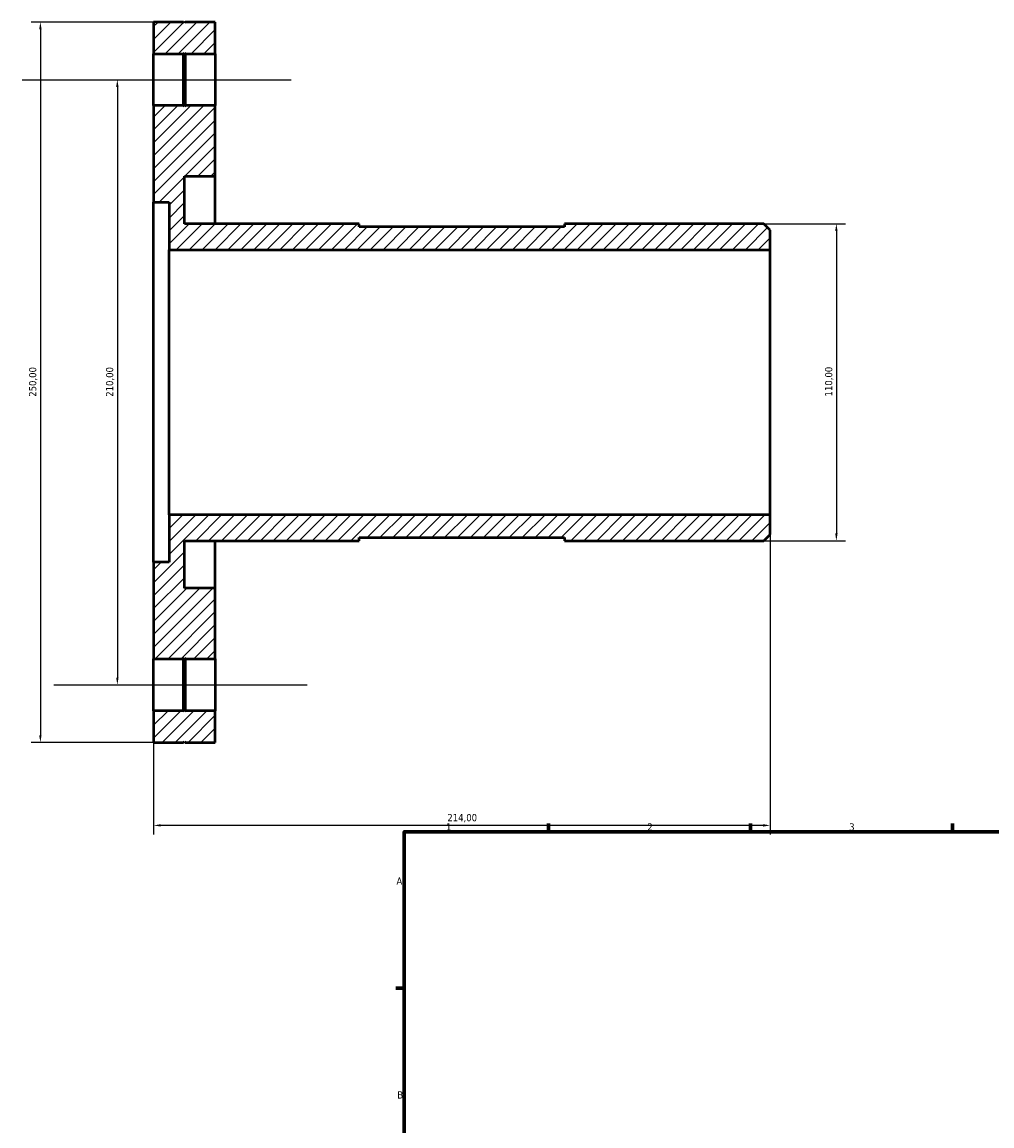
# Model space of a CAD drawing. Header units: millimetres. Extents: x -113 to 936, y -140 to 872.
# Tile 2 of 4: x -113 to 224, y 472 to 855. Entities that reach past the tile are written whole.
import ezdxf

# ---------------------------------------------------------------- set-up
doc = ezdxf.new("R2010")
doc.units = ezdxf.units.MM
doc.linetypes.add('CHAIN', pattern=[0.7087, 0.4724, -0.0591, 0.1181, -0.0591])
for name, color, linetype, lineweight in [('Border (ISO)', 7, 'Continuous', 70), ('Centerline (ISO)', 7, 'Continuous', 25), ('Dimension (ISO)', 7, 'Continuous', 25), ('Hatch (ISO)', 7, 'Continuous', 18), ('Visible (ISO)', 7, 'Continuous', 50)]:
    doc.layers.add(name, color=color, linetype=linetype, lineweight=lineweight)
doc.styles.add('Note Text (ISO)', font='tahoma.ttf')
doc.dimstyles.new('Default (ISO)', dxfattribs={"dimtxt": 2.5, "dimasz": 2.5, "dimexe": 3.175, "dimexo": 0, "dimgap": 0.762, "dimtad": 1, "dimrnd": 1e-08, "dimzin": 0, "dimtxsty": 'Note Text (ISO)', "dimcen": 0.09, "dimdle": 10, "dimclrd": 256, "dimclre": 256, "dimclrt": 256, "dimazin": 0, "dimtfac": 1.40208, "dimtmove": 0, "dimatfit": 3, "dimfxl": 1, "dimtolj": 1, "dimtzin": 0, "dimlwd": -1, "dimlwe": -1, "dimarcsym": 0})

# ---------------------------------------------------------------- blocks, each defined once
blk = doc.blocks.new('Borders Default Border')
at = {"layer": 'Border (ISO)'}
for p, q in [((70.08, 574), (70.08, 576.9)), ((140.17, 574), (140.17, 576.9)), ((210.25, 574), (210.25, 576.9)), ((20, 519.75), (17.1, 519.75))]:
    blk.add_line(p, q, dxfattribs=at)
at = {"layer": 'Border (ISO)', "flags": 128}
blk.add_lwpolyline([(20, 20), (20, 574), (821, 574), (821, 20), (20, 20)], dxfattribs=at)
at = {"layer": 'Border (ISO)', "color": 232, "true_color": 0xca0064, "char_height": 2.5, "attachment_point": 7, "style": 'Note Text (ISO)'}
for s, insert in [('1', (34.48, 574.4)), ('2', (104.37, 574.4)), ('3', (174.43, 574.35)), ('A', (17.29, 555.62)), ('B', (17.59, 481.38))]:
    blk.add_mtext(s, dxfattribs=dict(at, insert=insert))
blk = doc.blocks.new('*D7')
at = {"layer": 'Defpoints', "color": 0, "transparency": 16777216}
for p in [(144.8, 785), (144.8, 675), (169.98, 675)]:
    blk.add_point(p, dxfattribs=at)
at = {"layer": 'Dimension (ISO)', "transparency": 16777216}
for p, q in [((144.8, 785), (173.16, 785)), ((169.98, 782.5), (169.98, 677.5)), ((144.8, 675), (173.16, 675))]:
    blk.add_line(p, q, dxfattribs=at)
for points in [[(169.57, 782.5), (170.4, 782.5), (169.98, 785)], [(169.57, 677.5), (170.4, 677.5), (169.98, 675)]]:
    blk.add_solid(points, dxfattribs=at)
at = {"layer": 'Dimension (ISO)', "color": 232, "true_color": 0xca0064, "transparency": 16777216, "insert": (166.05, 725.05), "char_height": 2.5, "attachment_point": 1, "rotation": 90, "style": 'Note Text (ISO)'}
blk.add_mtext('\\A1;110,00', dxfattribs=at)
blk = doc.blocks.new('*D8')
at = {"layer": 'Defpoints', "color": 0, "transparency": 16777216}
for p in [(-65.97, 835), (-79.59, 625), (-65.63, 625)]:
    blk.add_point(p, dxfattribs=at)
at = {"layer": 'Dimension (ISO)', "transparency": 16777216}
blk.add_line((-79.59, 832.5), (-79.59, 627.5), dxfattribs=at)
for points in [[(-80.01, 832.5), (-79.17, 832.5), (-79.59, 835)], [(-80.01, 627.5), (-79.17, 627.5), (-79.59, 625)]]:
    blk.add_solid(points, dxfattribs=at)
at = {"layer": 'Dimension (ISO)', "color": 232, "true_color": 0xca0064, "transparency": 16777216, "insert": (-83.53, 724.95), "char_height": 2.5, "attachment_point": 1, "rotation": 90, "style": 'Note Text (ISO)'}
blk.add_mtext('\\A1;210,00', dxfattribs=at)
blk = doc.blocks.new('*D9')
at = {"layer": 'Defpoints', "color": 0, "transparency": 16777216}
for p in [(-56, 855), (-106.31, 605), (-56, 605)]:
    blk.add_point(p, dxfattribs=at)
at = {"layer": 'Dimension (ISO)', "transparency": 16777216}
for p, q in [((-56, 855), (-109.49, 855)), ((-106.31, 852.5), (-106.31, 607.5)), ((-56, 605), (-109.49, 605))]:
    blk.add_line(p, q, dxfattribs=at)
for points in [[(-106.73, 852.5), (-105.89, 852.5), (-106.31, 855)], [(-106.73, 607.5), (-105.89, 607.5), (-106.31, 605)]]:
    blk.add_solid(points, dxfattribs=at)
at = {"layer": 'Dimension (ISO)', "color": 232, "true_color": 0xca0064, "transparency": 16777216, "insert": (-110.25, 724.95), "char_height": 2.5, "attachment_point": 1, "rotation": 90, "style": 'Note Text (ISO)'}
blk.add_mtext('\\A1;250,00', dxfattribs=at)
blk = doc.blocks.new('*D10')
at = {"layer": 'Defpoints', "color": 0, "transparency": 16777216}
for p in [(147, 684), (-67, 667.5), (-67, 576.19)]:
    blk.add_point(p, dxfattribs=at)
at = {"layer": 'Dimension (ISO)', "transparency": 16777216}
for p, q in [((147, 684), (147, 573.02)), ((-67, 667.5), (-67, 573.02)), ((144.5, 576.19), (-64.5, 576.19))]:
    blk.add_line(p, q, dxfattribs=at)
for points in [[(-64.5, 576.61), (-64.5, 575.77), (-67, 576.19)], [(144.5, 576.61), (144.5, 575.77), (147, 576.19)]]:
    blk.add_solid(points, dxfattribs=at)
at = {"layer": 'Dimension (ISO)', "color": 232, "true_color": 0xca0064, "transparency": 16777216, "insert": (34.95, 580.13), "char_height": 2.5, "attachment_point": 1, "style": 'Note Text (ISO)'}
blk.add_mtext('\\A1;214,00', dxfattribs=at)

msp = doc.modelspace()

# ---------------------------------------------------------------- hatches: boundary and pattern name
at = {"layer": 'Hatch (ISO)'}
h = msp.add_hatch(dxfattribs=at)
h.set_pattern_fill('ANSI31', color=256, scale=25.4, style=0)
h.set_pattern_definition([(45, (0, 0), (-2.245064, 2.245064), [])])
h.paths.add_polyline_path([(-56, 616), (-56.3, 615.7), (-56.6, 616), (-67, 616), (-67, 605), (-56.6, 605), (-56.3, 605.3), (-56, 605), (-45.6, 605), (-45.6, 616)])
h.paths.add_polyline_path([(-56.3, 634.3), (-56, 634), (-45.6, 634), (-45.6, 658.5), (-56.3, 658.5), (-56.3, 675), (4.333, 675), (4.333, 676.1), (75.667, 676.1), (75.667, 675), (144.8, 675), (147, 677.2), (147, 684), (-61.65, 684), (-61.65, 667.5), (-67, 667.5), (-67, 634), (-56.6, 634)])
h.paths.add_polyline_path([(-56.3, 844.3), (-56, 844), (-45.6, 844), (-45.6, 855), (-56, 855), (-56.3, 854.7), (-56.6, 855), (-67, 855), (-67, 844), (-56.6, 844)])
h.paths.add_polyline_path([(-56, 826), (-56.3, 825.7), (-56.6, 826), (-67, 826), (-67, 792.5), (-61.65, 792.5), (-61.65, 776), (147, 776), (147, 782.8), (144.8, 785), (75.667, 785), (75.667, 783.9), (4.333, 783.9), (4.333, 785), (-56.3, 785), (-56.3, 801.5), (-45.6, 801.5), (-45.6, 826)])

# ---------------------------------------------------------------- linework, layer by layer
at = {"layer": 'Centerline (ISO)', "linetype": 'CHAIN'}
for p, q in [((-112.662, 835), (-19.278, 835)), ((-101.622, 625), (-13.758, 625))]:
    msp.add_line(p, q, dxfattribs=at)
at = {"layer": 'Visible (ISO)'}
for p, q in [((-56.6, 855), (-67, 855)), ((-67, 855), (-67, 844)), ((-56.3, 854.7), (-56.6, 855)), ((-56, 855), (-56.3, 854.7)), ((-45.6, 855), (-56, 855)), ((-45.6, 844), (-45.6, 855)), ((-67, 844), (-56.6, 844)), ((-67, 826), (-67, 844)), ((-56.6, 844), (-56.3, 844.3)), ((-56.6, 826), (-56.6, 844)), ((-56.3, 844.3), (-56, 844)), ((-56.3, 844.3), (-56.3, 825.7)), ((-56, 844), (-45.6, 844)), ((-56, 844), (-56, 826)), ((-45.6, 844), (-45.6, 826)), ((-56.6, 826), (-67, 826)), ((-67, 826), (-67, 792.5)), ((-56.3, 825.7), (-56.6, 826)), ((-56, 826), (-56.3, 825.7)), ((-45.6, 826), (-56, 826)), ((-45.6, 801.5), (-45.6, 826)), ((-56.3, 785), (-56.3, 801.5)), ((-56.3, 801.5), (-45.6, 801.5)), ((-45.6, 785), (-45.6, 801.5)), ((-67, 792.5), (-61.65, 792.5)), ((-67, 667.5), (-67, 792.5)), ((-61.65, 792.5), (-61.65, 776)), ((4.333, 785), (-56.3, 785)), ((4.333, 783.9), (4.333, 785)), ((75.667, 783.9), (4.333, 783.9)), ((144.8, 785), (75.667, 785)), ((75.667, 785), (75.667, 783.9)), ((147, 782.8), (144.8, 785)), ((147, 776), (147, 782.8)), ((-61.65, 776), (147, 776)), ((-61.65, 684), (-61.65, 776)), ((147, 684), (147, 776)), ((147, 684), (-61.65, 684)), ((-61.65, 684), (-61.65, 667.5)), ((147, 677.2), (147, 684)), ((-56.3, 658.5), (-56.3, 675)), ((-56.3, 675), (4.333, 675)), ((-45.6, 658.5), (-45.6, 675)), ((4.333, 675), (4.333, 676.1)), ((4.333, 676.1), (75.667, 676.1)), ((75.667, 676.1), (75.667, 675)), ((75.667, 675), (144.8, 675)), ((144.8, 675), (147, 677.2)), ((-61.65, 667.5), (-67, 667.5)), ((-67, 667.5), (-67, 634)), ((-45.6, 658.5), (-56.3, 658.5)), ((-45.6, 634), (-45.6, 658.5)), ((-67, 634), (-56.6, 634)), ((-67, 616), (-67, 634)), ((-56.6, 634), (-56.3, 634.3)), ((-56.6, 616), (-56.6, 634)), ((-56.3, 634.3), (-56, 634)), ((-56.3, 634.3), (-56.3, 615.7)), ((-56, 634), (-45.6, 634)), ((-56, 634), (-56, 616)), ((-45.6, 634), (-45.6, 616)), ((-56.6, 616), (-67, 616)), ((-67, 616), (-67, 605)), ((-56.3, 615.7), (-56.6, 616)), ((-56, 616), (-56.3, 615.7)), ((-45.6, 616), (-56, 616)), ((-45.6, 605), (-45.6, 616)), ((-67, 605), (-56.6, 605)), ((-56.6, 605), (-56.3, 605.3)), ((-56.3, 605.3), (-56, 605)), ((-56, 605), (-45.6, 605))]:
    msp.add_line(p, q, dxfattribs=at)

# ---------------------------------------------------------------- block references
msp.add_blockref('Borders Default Border', (0, 0))

# ---------------------------------------------------------------- dimensions: what is measured, and where the dimension line sits
at = {"layer": 'Dimension (ISO)'}
for base, p1, p2, angle, override, picture, middle in [((-106.311, 605), (-56, 855), (-56, 605), 90, {"dimdec": 2, "dimtp": 0, "dimtm": 0, "dimtdec": 2, "dimtofl": 0, "dimatfit": 1}, '*D9', (-106.311, 730)), ((-79.59, 625), (-65.97, 835), (-65.631, 625), 270, {"dimdec": 2, "dimse1": 1, "dimse2": 1, "dimtp": 0, "dimtm": 0, "dimtdec": 2, "dimtofl": 0, "dimatfit": 1}, '*D8', (-79.59, 730)), ((169.983, 675), (144.8, 785), (144.8, 675), 90, {"dimdec": 2, "dimtp": 0, "dimtm": 0, "dimtdec": 2, "dimtofl": 0, "dimatfit": 1}, '*D7', (169.983, 730)), ((-67, 576.19), (147, 684), (-67, 667.5), 180, {"dimdec": 2, "dimtp": 0, "dimtm": 0, "dimtdec": 2, "dimtofl": 0, "dimatfit": 1}, '*D10', (40, 576.19))]:
    dim = msp.add_linear_dim(base=base, p1=p1, p2=p2, angle=angle, dimstyle='Default (ISO)', override=override, dxfattribs=at)
    dim.commit()
    dim.dimension.update_dxf_attribs({"geometry": picture, "text_midpoint": middle, "dimtype": 160})

doc.saveas('drawing.dxf')
